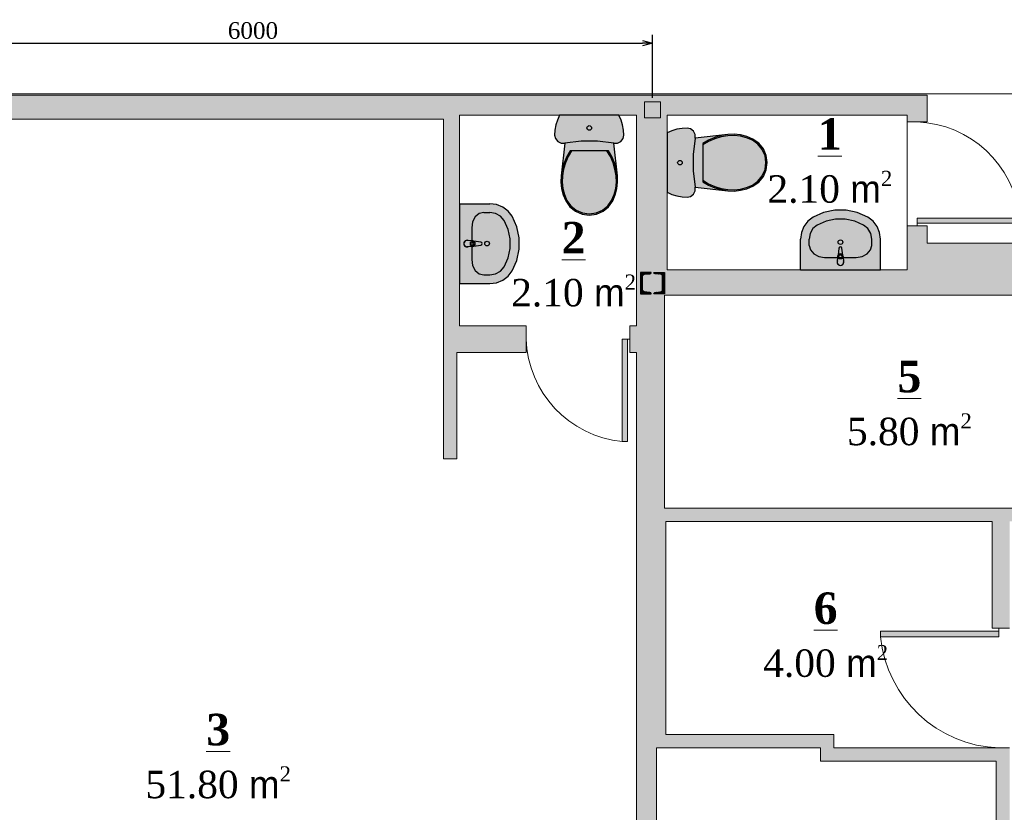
# Model space of a CAD drawing. Header units: millimetres. Extents: x -40905 to 78147, y -92581 to -42687.
# Tile 2 of 38: x -35806 to -28415, y -60041 to -54090. Entities that reach past the tile are written whole.
import ezdxf

# ---------------------------------------------------------------- set-up
doc = ezdxf.new("R2010")
doc.units = ezdxf.units.MM
for name, color, linetype, lineweight in [('CТЕНЫ', 7, 'Continuous', 30), ('FURNITURE___EQUIPMENT', 7, 'Continuous', 0), ('gor', 251, 'Continuous', 20), ('vid vne razreza', 7, 'Continuous', 5)]:
    doc.layers.add(name, color=color, linetype=linetype, lineweight=lineweight)
doc.layers.add('KAREBEBI', color=7, linetype='Continuous')
doc.layers.add('ZOMEBI', color=20, linetype='Continuous')
doc.styles.get("Standard").update_dxf_attribs({"font": 'times.ttf'})
doc.dimstyles.new('ISO-25', dxfattribs={"dimscale": 50, "dimtxt": 2.5, "dimasz": 1.5, "dimexe": 1.25, "dimexo": 0.625, "dimtad": 1, "dimdec": 0, "dimtxsty": 'Standard', "dimblk": 'OPEN30', "dimcen": 2.5, "dimadec": 0, "dimazin": 0, "dimtfac": 1, "dimtdec": 0, "dimtmove": 0, "dimatfit": 3, "dimldrblk": 'OPEN30', "dimfxl": 1, "dimarcsym": 0})

# ---------------------------------------------------------------- blocks, each defined once
blk = doc.blocks.new('kaobka')
at = {"layer": 'vid vne razreza', "lineweight": 9, "ltscale": 0.5}
h = blk.add_hatch(dxfattribs=at)
h.set_pattern_fill('ANSI31', color=253, style=0)
h.set_pattern_definition([(45, (1818676.401145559, 898355.4509972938), (-2.245064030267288, 2.245064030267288), [])])
edge = h.paths.add_edge_path()
edge.add_line((20.00000062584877, -69.99999906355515), (62.81116379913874, -65.8125878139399))
edge.add_arc((61.72936490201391, -52.58441326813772), 13.27233553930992, 274.6752395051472, 359.0829591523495)
edge.add_line((75.00000047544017, -52.79683300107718), (74.99999957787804, 52.79683580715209))
edge.add_arc((61.72936400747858, 52.58441585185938), 13.27233553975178, 0.9170418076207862, 85.32476391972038)
edge.add_line((62.81116211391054, 65.8125904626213), (19.99999931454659, 70.00000093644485))
edge.add_arc((19.99999931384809, 80.00000093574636), 9.999999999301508, 180.0000004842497, 270.00000000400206, ccw=False)
edge.add_line((9.999999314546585, 80.00000085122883), (89.99999931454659, 80.0000015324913))
edge.add_line((89.99999931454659, 80.0000015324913), (90.00000068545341, -79.9999984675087))
edge.add_line((90.00000068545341, -79.9999984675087), (10.00000068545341, -79.99999914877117))
edge.add_arc((20.00000068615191, -79.99999906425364), 10.00000000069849, 90.00000000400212, 180.0000004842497, ccw=False)
edge = h.paths.add_edge_path()
edge.add_line((-19.99999937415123, -69.99999940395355), (-62.8111620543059, -65.81258892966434))
edge.add_arc((-61.72936394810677, -52.58441431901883), 13.27233553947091, 180.9170418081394, 265.32476392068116, ccw=False)
edge.add_line((-74.9999995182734, -52.79683427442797), (-75.00000047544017, 52.79683453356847))
edge.add_arc((-61.72936490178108, 52.58441480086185), 13.27233553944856, 94.67523950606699, 179.0829591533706, ccw=False)
edge.add_line((-62.81116379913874, 65.81258934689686), (-20.00000068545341, 70.00000059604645))
edge.add_arc((-20.00000068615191, 80.00000059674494), 10.00000000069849, 270.0000000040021, 360.0000004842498)
edge.add_line((-10.00000068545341, 80.00000068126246), (-90.00000068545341, 80))
edge.add_line((-90.00000068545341, 80), (-89.99999931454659, -80))
edge.add_line((-89.99999931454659, -80), (-9.999999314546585, -79.99999931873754))
edge.add_arc((-19.99999931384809, -79.99999940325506), 9.999999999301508, 4.842497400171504e-07, 90.00000000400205)
at = {"layer": 'CТЕНЫ', "lineweight": 30}
for points in [[(-19.99999937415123, -69.99999940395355), (-62.8111620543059, -65.81258892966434, -0.3859065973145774), (-74.9999995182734, -52.79683427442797), (-75.00000047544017, 52.79683453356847, -0.3859065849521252), (-62.81116379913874, 65.81258934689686), (-20.00000068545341, 70.00000059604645, 0.4142135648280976), (-10.00000068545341, 80.00000068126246), (-90.00000068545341, 80), (-89.99999931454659, -80), (-9.999999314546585, -79.99999931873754, 0.4142135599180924), (-19.99999931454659, -69.99999940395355)], [(20.00000062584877, -69.99999906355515), (62.81116379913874, -65.8125878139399, 0.3859065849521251), (75.00000047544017, -52.79683300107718), (74.99999957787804, 52.79683580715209, 0.3859065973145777), (62.81116211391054, 65.8125904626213), (19.99999931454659, 70.00000093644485, -0.4142135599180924), (9.999999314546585, 80.00000085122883), (89.99999931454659, 80.0000015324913), (90.00000068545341, -79.9999984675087), (10.00000068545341, -79.99999914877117, -0.4142135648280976), (20.00000068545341, -69.99999906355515)]]:
    blk.add_lwpolyline(points, format="xyb", dxfattribs=at)
blk = doc.blocks.new('KAREBI - 90')
at = {"layer": 'KAREBEBI', "lineweight": 20, "true_color": 0x9f622d}
blk.add_hatch(color=25, dxfattribs=at).paths.add_polyline_path([(6.66666666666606, 88.88888888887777), (2.222222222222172, 88.88888888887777), (2.222222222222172, 0), (6.66666666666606, 0)])
at = {"color": 246, "lineweight": 9}
blk.add_lwpolyline([(6.66666666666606, 88.88888888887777), (6.66666666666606, 0), (2.222222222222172, 0), (2.222222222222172, 88.88888888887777)], close=True, dxfattribs=at)
at = {"color": 246, "lineweight": 0}
blk.add_lwpolyline([(2.222222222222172, 0), (0, 0)], dxfattribs=at)
blk.add_arc((-2.615710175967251, -3.320283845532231), 92.67520734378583, 2.053180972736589, 84.25159849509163, dxfattribs=at)
blk = doc.blocks.new('WC_LT_70_2')
at = {"layer": 'FURNITURE___EQUIPMENT', "linetype": 'Continuous', "true_color": 0xf5feff}
for points in [[(-222.9315915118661, 689.7831884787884), (-238.8128912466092, 654.2622582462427), (-250.3159416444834, 617.1738861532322), (-257.2819893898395, 579.0285373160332), (-259.6143501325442, 540.3506303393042), (-253.5650132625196, 514.1738861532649), (-236.5867639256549, 493.0459791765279), (-211.9525464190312, 481.0436535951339), (-184.4154111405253, 480.4808628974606), (-138.7171352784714, 488.3692349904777), (-92.67151193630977, 494.0180721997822), (-46.39432360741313, 497.4122582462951), (0.001034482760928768, 498.5448163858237), (46.39519893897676, 497.4122582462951), (92.67358090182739, 494.0180721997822), (138.7192042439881, 488.3692349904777), (184.4174801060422, 480.4808628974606), (211.9546153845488, 481.0436535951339), (236.588832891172, 493.0459791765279), (253.5670822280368, 514.1738861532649), (259.6164190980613, 540.3506303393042), (257.2840583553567, 579.0285373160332), (250.3180106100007, 617.1738861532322), (238.8149602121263, 654.2622582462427), (222.9336604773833, 689.7831884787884)], [(-144.0753580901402, 423.5401652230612), (-169.0640848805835, 379.8657466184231), (-188.7554641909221, 333.6913280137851), (-202.8868965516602, 285.6227233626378), (-211.2733687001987, 236.2948163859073), (-184.4147939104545, 480.4809694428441), (-138.7171352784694, 488.3692349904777), (-92.67151193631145, 494.0180721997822), (-46.3943236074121, 497.4122582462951), (0.001034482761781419, 498.5448163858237), (46.39519893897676, 497.4122582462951), (92.67358090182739, 494.0180721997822), (138.7192042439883, 488.3692349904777), (184.4160858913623, 480.4811035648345), (211.2730503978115, 236.2948163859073), (202.8865782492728, 285.6227233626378), (188.7551458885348, 333.6913280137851), (169.0637665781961, 379.8657466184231), (144.0750397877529, 423.5401652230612)], [(145.7118383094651, 2.56484839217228), (176.2631708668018, 46.1481019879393), (195.4152129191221, 91.60673811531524), (207.7028079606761, 138.9423361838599), (213.001681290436, 187.4940682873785), (211.2071307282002, 236.2330809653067), (202.4701180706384, 287.0770391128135), (187.6518277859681, 336.508713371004), (166.9515393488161, 383.8938929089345), (138.2227097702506, 432.700885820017), (-138.2231001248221, 432.700885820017), (-166.9518576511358, 383.8927176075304), (-187.6521341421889, 336.5087532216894), (-202.4704363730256, 287.0770391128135), (-211.2074490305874, 236.2330809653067), (-213.0019995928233, 187.4940682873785), (-207.7031262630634, 138.9423361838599), (-195.4155312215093, 91.60673811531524), (-176.263489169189, 46.1481019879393), (-145.7121566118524, 2.56484839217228), (-103.8191410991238, -31.39443042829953), (-53.97647485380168, -52.87047236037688), (-0.0001591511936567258, -60.21650009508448), (53.97615655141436, -52.87047236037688), (103.8188227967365, -31.39443042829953)]]:
    blk.add_hatch(color=7, dxfattribs=at).paths.add_polyline_path(points, flags=0)
at = {"color": 5, "linetype": 'Continuous'}
for p, q in [((-222.9315915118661, 689.7831884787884), (-238.812891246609, 654.2622582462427)), ((222.9336604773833, 689.7831884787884), (-222.9315915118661, 689.7831884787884)), ((238.8149602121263, 654.2622582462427), (222.9336604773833, 689.7831884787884)), ((-250.3159416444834, 617.1738861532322), (-257.2819893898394, 579.0285373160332)), ((-238.812891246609, 654.2622582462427), (-250.3159416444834, 617.1738861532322)), ((250.3180106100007, 617.1738861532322), (238.8149602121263, 654.2622582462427)), ((257.2840583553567, 579.0285373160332), (250.3180106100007, 617.1738861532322)), ((-257.2819893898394, 579.0285373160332), (-259.6143501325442, 540.3506303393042)), ((-259.6143501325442, 540.3506303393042), (-253.5650132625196, 514.1738861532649)), ((253.5670822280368, 514.1738861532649), (259.6164190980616, 540.3506303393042)), ((259.6164190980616, 540.3506303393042), (257.2840583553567, 579.0285373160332)), ((-253.5650132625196, 514.1738861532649), (-236.5867639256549, 493.0459791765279)), ((-236.5867639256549, 493.0459791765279), (-211.9525464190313, 481.0436535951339)), ((-211.9525464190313, 481.0436535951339), (-184.4154111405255, 480.4808628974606)), ((-184.4147939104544, 480.4809694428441), (-211.2733687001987, 236.2948163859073)), ((211.2730503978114, 236.2948163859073), (184.4160304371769, 480.4816077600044)), ((184.4174801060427, 480.4808628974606), (211.9546153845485, 481.0436535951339)), ((211.9546153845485, 481.0436535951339), (236.588832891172, 493.0459791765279)), ((236.588832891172, 493.0459791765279), (253.5670822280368, 514.1738861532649)), ((-169.0640848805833, 379.8657466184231), (-188.755464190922, 333.6913280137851)), ((-158.5171352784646, 379.8064442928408), (-178.7814588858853, 333.4203977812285)), ((-144.0753580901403, 423.5401652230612), (-169.0640848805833, 379.8657466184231)), ((-132.7752254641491, 423.5401652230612), (-158.5171352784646, 379.8064442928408)), ((144.0750397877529, 423.5401652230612), (-144.0753580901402, 423.5401652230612)), ((158.5168169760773, 379.8076070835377), (132.7749071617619, 423.5401652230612)), ((169.0637665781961, 379.8657466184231), (144.0750397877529, 423.5401652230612)), ((178.781140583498, 333.4203977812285), (158.5168169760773, 379.8076070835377)), ((188.7551458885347, 333.6913280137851), (169.0637665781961, 379.8657466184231)), ((-188.755464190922, 333.6913280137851), (-202.8868965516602, 285.6227233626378)), ((-178.7814588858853, 333.4203977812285), (-193.2876923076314, 285.0297001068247)), ((193.2873740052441, 285.0297001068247), (178.781140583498, 333.4203977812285)), ((202.8865782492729, 285.6227233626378), (188.7551458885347, 333.6913280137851)), ((-211.2733687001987, 236.2948163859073), (-213.0709814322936, 187.4913280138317)), ((-202.8868965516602, 285.6227233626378), (-211.2733687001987, 236.2948163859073)), ((-201.8317241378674, 235.308769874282), (-203.5803978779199, 187.8157466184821)), ((-193.2876923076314, 285.0297001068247), (-201.8317241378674, 235.308769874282)), ((201.8314058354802, 235.308769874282), (193.2873740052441, 285.0297001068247)), ((203.5800795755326, 187.8157466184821), (201.8314058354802, 235.308769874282)), ((211.2730503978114, 236.2948163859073), (202.8865782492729, 285.6227233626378)), ((213.0706631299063, 187.4913280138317), (211.2730503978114, 236.2948163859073)), ((-213.0709814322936, 187.4913280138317), (-207.7712466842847, 138.9308628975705)), ((-203.5803978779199, 187.8157466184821), (-198.4227055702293, 140.5576070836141)), ((198.4223872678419, 140.5576070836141), (203.5800795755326, 187.8157466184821)), ((207.7709283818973, 138.9308628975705), (213.0706631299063, 187.4913280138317)), ((-207.7712466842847, 138.9308628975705), (-195.4803978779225, 91.58667685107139)), ((-198.4227055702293, 140.5576070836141), (-186.4624933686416, 94.48318847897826)), ((-195.4803978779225, 91.58667685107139), (-176.4479045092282, 46.4087698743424)), ((-186.4624933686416, 94.48318847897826), (-167.9396816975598, 50.51807219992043)), ((167.9393633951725, 50.51807219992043), (186.4621750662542, 94.48318847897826)), ((176.4475862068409, 46.4087698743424), (195.4812732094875, 91.58667685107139)), ((186.4621750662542, 94.48318847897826), (198.4223872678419, 140.5576070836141)), ((195.4812732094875, 91.58667685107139), (207.7709283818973, 138.9308628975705)), ((-176.4479045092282, 46.4087698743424), (-145.7118302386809, 2.564583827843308)), ((-167.9396816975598, 50.51807219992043), (-138.6872944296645, 8.787839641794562)), ((-145.7118302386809, 2.564583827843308), (-103.8188594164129, -31.39588128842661)), ((-138.6872944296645, 8.787839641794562), (-98.8139522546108, -23.53425338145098)), ((98.81363395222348, -23.53425338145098), (138.6869761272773, 8.787839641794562)), ((103.8185411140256, -31.39588128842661), (145.7115119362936, 2.564583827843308)), ((138.6869761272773, 8.787839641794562), (167.9393633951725, 50.51807219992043)), ((145.7115119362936, 2.564583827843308), (176.4475862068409, 46.4087698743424)), ((-103.8188594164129, -31.39588128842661), (-53.97628647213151, -52.87146268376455)), ((-98.8139522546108, -23.53425338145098), (-51.37416445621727, -43.97495105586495)), ((-53.97628647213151, -52.87146268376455), (-0.0001591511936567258, -60.21681152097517)), ((-51.37416445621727, -43.97495105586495), (-0.0001591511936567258, -50.96681152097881)), ((-0.0001591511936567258, -50.96681152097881), (51.37384615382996, -43.97495105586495)), ((-0.0001591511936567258, -60.21681152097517), (53.97596816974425, -52.87146268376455)), ((51.37384615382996, -43.97495105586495), (98.81363395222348, -23.53425338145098)), ((53.97596816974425, -52.87146268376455), (103.8185411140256, -31.39588128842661))]:
    blk.add_line(p, q, dxfattribs=at)
blk.add_lwpolyline([(184.4160304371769, 480.4816077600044), (61.83985287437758, 496.5318816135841), (-61.83867488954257, 496.5316675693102), (-184.4147939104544, 480.4809694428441)], dxfattribs=at)
blk.add_circle((-0.0001591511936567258, 594.4343512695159), 17.30769230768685, dxfattribs=at)
blk = doc.blocks.new('_Open30')
at = {"color": 0, "linetype": 'ByBlock', "lineweight": -2}
for p, q in [((-1, 0.26794919), (0, 0)), ((0, 0), (-1, -0.26794919)), ((0, 0), (-1, 0))]:
    blk.add_line(p, q, dxfattribs=at)
blk = doc.blocks.new('*D25')
at = {"color": 0, "lineweight": -2, "transparency": 16777216}
for p, q in [((-37055.38872323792, -54676.2951343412), (-37055.38872323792, -54204.26308967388)), ((-31055.38872323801, -54676.29513434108), (-31055.38872323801, -54204.26308967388)), ((-36980.38872323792, -54266.76308967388), (-31130.38872323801, -54266.76308967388))]:
    blk.add_line(p, q, dxfattribs=at)
at = {"layer": 'Defpoints', "color": 0, "lineweight": 5, "transparency": 16777216}
for p in [(-31055.38872323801, -54266.76308967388), (-37055.38872323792, -54707.5451343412), (-31055.38872323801, -54707.54513434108)]:
    blk.add_point(p, dxfattribs=at)
at = {"color": 0, "lineweight": -2, "transparency": 16777216, "xscale": 75, "yscale": 75, "zscale": 75, "rotation": 180}
blk.add_blockref('_Open30', (-37055.38872323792, -54266.76308967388), dxfattribs=at)
at = {"color": 0, "lineweight": -2, "transparency": 16777216, "xscale": 75, "yscale": 75, "zscale": 75}
blk.add_blockref('_Open30', (-31055.38872323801, -54266.76308967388), dxfattribs=at)
at = {"color": 0, "lineweight": 5, "transparency": 16777216, "insert": (-34055.38872323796, -54171.9316188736), "char_height": 125, "attachment_point": 5}
blk.add_mtext('6000', dxfattribs=at)

msp = doc.modelspace()

# ---------------------------------------------------------------- hatches: boundary and pattern name
at = {"layer": 'FURNITURE___EQUIPMENT', "linetype": 'Continuous', "true_color": 0xf5feff}
for points in [[(-32505.38872929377, -56071.3596568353), (-32276.29782020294, -56071.3596568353), (-32242.57579340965, -56068.46480656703), (-32209.93153355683, -56059.8727761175), (-32179.40836180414, -56045.85816957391), (-32151.98180864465, -56026.86889831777), (-32128.52843563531, -56003.51186563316), (-32109.79782020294, -55976.53356987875), (-32079.85650284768, -55911.34171052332), (-32061.5577398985, -55842.32113448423), (-32055.40202964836, -55771.3596568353), (-32061.5577398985, -55700.39817918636), (-32079.85650284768, -55631.37760314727), (-32109.79782020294, -55566.18574379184), (-32128.52843563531, -55539.20744803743), (-32151.98180864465, -55515.85041535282), (-32179.40836180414, -55496.86114409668), (-32209.93153355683, -55482.84653755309), (-32242.57579340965, -55474.25450710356), (-32276.29782020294, -55471.3596568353), (-32505.38872929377, -55471.3596568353)], [(-29345.38220283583, -55967.54513357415), (-29345.38220283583, -55738.45422448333), (-29348.2770531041, -55704.73219769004), (-29356.86908355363, -55672.08793783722), (-29370.88369009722, -55641.56476608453), (-29389.87296135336, -55614.13821292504), (-29413.22999403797, -55590.6848399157), (-29440.20828979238, -55571.95422448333), (-29505.4001491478, -55542.01290712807), (-29574.4207251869, -55523.7141441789), (-29645.38220283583, -55517.55843392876), (-29716.34368048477, -55523.7141441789), (-29785.36425652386, -55542.01290712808), (-29850.55611587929, -55571.95422448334), (-29877.5344116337, -55590.68483991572), (-29900.89144431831, -55614.13821292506), (-29919.88071557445, -55641.56476608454), (-29933.89532211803, -55672.08793783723), (-29942.48735256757, -55704.73219769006), (-29945.38220283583, -55738.45422448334), (-29945.38220283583, -55967.54513357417)]]:
    msp.add_hatch(color=7, dxfattribs=at).paths.add_polyline_path(points, flags=0)
at = {"layer": 'FURNITURE___EQUIPMENT', "linetype": 'Continuous', "true_color": 0xeaecf5}
h = msp.add_hatch(color=7, dxfattribs=at)
edge = h.paths.add_edge_path(flags=0)
edge.add_ellipse((-32345.06078416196, -55771.3596568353), major_axis=(7.910207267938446, 7.910207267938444), ratio=0.999999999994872, start_angle=314.9999999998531, end_angle=397.8610752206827)
edge.add_line((-32343.67054747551, -55760.25965683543), (-32396.60428551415, -55753.62988885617))
edge.add_ellipse((-32408.01765563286, -55771.3596568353), major_axis=(-14.90989084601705, 14.90989084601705), ratio=0.9999999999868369, start_angle=-77.77102538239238, end_angle=-50.16960715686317)
edge.add_line((-32406.11773719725, -55750.3596568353), (-32439.22778116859, -55747.97578452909))
edge.add_ellipse((-32448.07054747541, -55771.3596568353), major_axis=(-17.67766952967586, 17.67766952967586), ratio=0.9999999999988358, start_angle=-65.71444391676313, end_angle=45.00000000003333)
edge.add_line((-32473.07054747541, -55771.3596568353), (-32333.87406176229, -55771.3596568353))
h = msp.add_hatch(color=7, dxfattribs=at)
edge = h.paths.add_edge_path(flags=0)
edge.add_ellipse((-32345.06078416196, -55771.3596568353), major_axis=(-7.910207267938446, 7.910207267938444), ratio=0.999999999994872, start_angle=142.1389247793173, end_angle=225.0000000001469, ccw=False)
edge.add_line((-32343.67054747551, -55782.45965683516), (-32396.60428551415, -55789.08942481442))
edge.add_ellipse((-32408.01765563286, -55771.3596568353), major_axis=(14.90989084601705, 14.90989084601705), ratio=0.9999999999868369, start_angle=230.1696071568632, end_angle=257.7710253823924, ccw=False)
edge.add_line((-32406.11773719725, -55792.3596568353), (-32439.22778116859, -55794.7435291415))
edge.add_ellipse((-32448.07054747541, -55771.3596568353), major_axis=(17.67766952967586, 17.67766952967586), ratio=0.9999999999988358, start_angle=134.9999999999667, end_angle=245.71444391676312, ccw=False)
edge.add_line((-32473.07054747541, -55771.3596568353), (-32333.87406176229, -55771.3596568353))
h = msp.add_hatch(color=7, dxfattribs=at)
edge = h.paths.add_edge_path(flags=0)
edge.add_ellipse((-29645.38220283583, -55807.21718844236), major_axis=(-7.910207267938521, 7.910207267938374), ratio=0.999999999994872, start_angle=314.9999999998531, end_angle=397.8610752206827)
edge.add_line((-29656.48220283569, -55805.82695175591), (-29663.11197081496, -55858.76068979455))
edge.add_ellipse((-29645.38220283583, -55870.17405991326), major_axis=(-14.90989084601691, -14.90989084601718), ratio=0.9999999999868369, start_angle=-77.77102538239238, end_angle=-50.16960715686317)
edge.add_line((-29666.38220283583, -55868.27414147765), (-29668.76607514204, -55901.38418544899))
edge.add_ellipse((-29645.38220283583, -55910.22695175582), major_axis=(-17.67766952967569, -17.67766952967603), ratio=0.9999999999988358, start_angle=-65.71444391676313, end_angle=45.00000000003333)
edge.add_line((-29645.38220283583, -55935.22695175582), (-29645.38220283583, -55796.03046604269))
h = msp.add_hatch(color=7, dxfattribs=at)
edge = h.paths.add_edge_path(flags=0)
edge.add_ellipse((-29645.38220283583, -55807.21718844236), major_axis=(-7.910207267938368, -7.910207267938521), ratio=0.999999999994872, start_angle=142.1389247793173, end_angle=225.0000000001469, ccw=False)
edge.add_line((-29634.28220283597, -55805.82695175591), (-29627.65243485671, -55858.76068979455))
edge.add_ellipse((-29645.38220283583, -55870.17405991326), major_axis=(-14.90989084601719, 14.90989084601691), ratio=0.9999999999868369, start_angle=230.1696071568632, end_angle=257.7710253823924, ccw=False)
edge.add_line((-29624.38220283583, -55868.27414147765), (-29621.99833052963, -55901.38418544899))
edge.add_ellipse((-29645.38220283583, -55910.22695175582), major_axis=(-17.67766952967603, 17.67766952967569), ratio=0.9999999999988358, start_angle=134.9999999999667, end_angle=245.71444391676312, ccw=False)
edge.add_line((-29645.38220283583, -55935.22695175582), (-29645.38220283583, -55796.03046604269))
at = {"layer": 'vid vne razreza', "lineweight": 30, "ltscale": 0.5, "true_color": 0xfaf5bd}
h = msp.add_hatch(color=254, dxfattribs=at)
h.paths.add_polyline_path([(-30945.38872457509, -55967.54513357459), (-29145.3887245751, -55967.5451335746), (-29145.3887245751, -55637.54513710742), (-28995.3887245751, -55637.54513710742), (-28995.3887245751, -55767.5451335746), (-24355.388676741, -55767.54513357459), (-24355.38867674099, -56447.5451360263), (-24655.3887159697, -56447.5451360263), (-24655.38871596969, -56157.5451335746), (-27215.38871596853, -56157.54513357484), (-27215.38871596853, -59007.54513357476), (-27315.38871596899, -59007.54513357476), (-27315.38871596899, -57857.54513357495), (-27405.38872626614, -57857.54513357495), (-27405.38872626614, -57757.54513357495), (-27315.38871596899, -57757.54513357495), (-27315.38871596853, -56157.54513357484), (-30965.38871596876, -56157.54513357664), (-30965.38871596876, -57757.54513357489), (-28105.38872626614, -57757.54513357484), (-28105.38872626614, -57857.54513357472), (-28375.38871596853, -57857.54513357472), (-28375.38871596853, -58657.54513357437), (-28505.38872929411, -58657.54513357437), (-28505.38872929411, -57857.54513357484), (-30955.38872323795, -57857.5451335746), (-30955.38872323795, -59457.54513357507), (-29695.38872929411, -59457.54513357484), (-29695.38872929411, -59557.54513357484), (-28375.38871596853, -59557.54513357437), (-28375.38871596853, -62807.54513248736), (-28580.38872929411, -62807.54513248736), (-28580.38872929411, -62557.54513357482), (-28475.38872929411, -62557.54513357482), (-28475.3887292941, -59657.54513357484), (-29795.38872929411, -59657.54513357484), (-29795.38872929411, -59557.54513357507), (-31025.38872323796, -59557.54513357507), (-31025.38872323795, -61147.54513357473), (-31175.38872323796, -61147.54513357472), (-31175.38872929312, -56587.5451367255), (-31225.38872929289, -56587.5451367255), (-31225.38872929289, -56387.5451367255), (-31175.38872929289, -56387.5451367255), (-31175.38872929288, -54807.5451367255), (-32505.38872929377, -54807.5451367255), (-32505.38872929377, -56387.5451367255), (-32005.38873018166, -56387.5451367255), (-32005.38873018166, -56587.54513672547), (-32525.38872929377, -56587.54513672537), (-32525.38872929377, -57387.54513672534), (-32625.38872929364, -57387.54513672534), (-32625.38872929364, -54837.5451367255), (-38135.38872457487, -54837.5451367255), (-38135.38872457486, -62547.54513357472), (-37195.38872190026, -62547.54513357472), (-37195.38872190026, -62037.54513366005), (-36915.38872457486, -62037.54513366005), (-36915.38872457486, -62807.54513248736), (-38315.38873127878, -62807.54513248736), (-38315.38872730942, -54657.54513642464), (-28995.3887245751, -54657.5451364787), (-28995.3887245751, -54857.54513621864), (-29145.3887245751, -54857.54513621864), (-29145.3887245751, -54807.5451367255), (-30945.3887245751, -54807.5451367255)])
h.paths.add_polyline_path([(-24655.38873111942, -60107.545133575), (-24655.38874217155, -62557.54513355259), (-24925.38871644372, -62557.54513355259), (-24925.38871644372, -62807.54513248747), (-24355.38871644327, -62807.54513248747), (-24355.38868533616, -57297.54512980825), (-24655.38871596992, -57297.54513224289), (-24655.38873058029, -60007.545133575), (-27215.38871846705, -60007.54513357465), (-27215.38871846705, -59907.54513357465), (-27315.38871846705, -59907.54513357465), (-27315.38871846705, -60157.54513357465), (-27215.38871846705, -60157.54513357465), (-27215.38871846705, -60107.54513357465)])
h.paths.add_polyline_path([(-27215.38871596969, -61057.54513357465), (-27215.38871596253, -62557.54513357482), (-26725.38871638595, -62557.54513357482), (-26725.38871638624, -62807.54513248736), (-27315.38871596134, -62807.54513248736), (-27315.38871596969, -61057.54513357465)], flags=17)
h.paths.add_polyline_path([(-30930.38872323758, -62047.54513357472), (-31180.38872323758, -62047.54513357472), (-31180.38872323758, -62807.54513248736), (-29780.38872323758, -62807.54513248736), (-29780.38872323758, -62557.54513357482), (-30930.38872367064, -62557.54513357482)], flags=17)

# ---------------------------------------------------------------- linework, layer by layer
at = {"color": 5, "linetype": 'Continuous'}
for p, q in [((-32505.38872929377, -55471.36617857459), (-32276.29782020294, -55471.36617857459)), ((-32505.38872929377, -55471.36617857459), (-32505.38872929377, -56071.353135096)), ((-32322.11600202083, -55536.57704813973), (-32276.29782020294, -55536.57704813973)), ((-32413.07054747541, -55652.53356987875), (-32413.07054747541, -55890.18574379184)), ((-32446.3963742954, -55795.25965683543), (-32451.45864006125, -55795.15582097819)), ((-32446.3963742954, -55747.45965683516), (-32451.38797194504, -55747.54873645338)), ((-32406.11773719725, -55750.3596568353), (-32446.3963742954, -55747.45965683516)), ((-32406.11773719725, -55792.3596568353), (-32446.3963742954, -55795.25965683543)), ((-32423.16013860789, -55757.75965683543), (-32408.28954153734, -55757.75965683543)), ((-32423.16013860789, -55784.95965683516), (-32423.16013860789, -55757.75965683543)), ((-32408.28954153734, -55784.95965683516), (-32423.16013860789, -55784.95965683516)), ((-32422.46554589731, -55784.95965683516), (-32422.46554589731, -55757.75965683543)), ((-32343.67054747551, -55760.25965683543), (-32396.60428551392, -55753.62988885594)), ((-32396.60428551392, -55789.08942481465), (-32343.67054747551, -55782.45965683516)), ((-29945.37568109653, -55967.54513357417), (-29945.37568109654, -55738.45422448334)), ((-29880.16481153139, -55784.27240630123), (-29880.16481153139, -55738.45422448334)), ((-29410.59959414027, -55784.27240630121), (-29410.59959414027, -55738.45422448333)), ((-29345.38872457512, -55967.54513357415), (-29345.38872457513, -55738.45422448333)), ((-29764.20828979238, -55875.22695175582), (-29526.55611587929, -55875.2269517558)), ((-29666.38220283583, -55868.27414147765), (-29669.28220283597, -55908.5527785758)), ((-29656.48220283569, -55805.82695175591), (-29663.11197081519, -55858.76068979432)), ((-29658.98220283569, -55885.31654288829), (-29658.98220283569, -55870.44594581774)), ((-29627.65243485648, -55858.76068979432), (-29634.28220283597, -55805.82695175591)), ((-29631.78220283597, -55870.44594581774), (-29631.78220283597, -55885.31654288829)), ((-29624.38220283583, -55868.27414147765), (-29621.48220283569, -55908.5527785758)), ((-29526.55611587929, -55875.260544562), (-29526.55611587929, -55875.2269517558)), ((-32413.10414028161, -55890.18574379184), (-32413.07054747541, -55890.18574379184)), ((-29669.28220283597, -55908.5527785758), (-29669.19312321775, -55913.54437622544)), ((-29631.78220283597, -55884.62195017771), (-29658.98220283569, -55884.62195017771)), ((-29631.78220283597, -55885.31654288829), (-29658.98220283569, -55885.31654288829)), ((-29621.48220283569, -55908.5527785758), (-29621.58603869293, -55913.61504434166)), ((-32322.11600202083, -56006.14226553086), (-32276.29782020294, -56006.14226553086)), ((-29945.37568109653, -55967.54513357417), (-29345.38872457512, -55967.54513357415)), ((-32505.38872929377, -56071.353135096), (-32276.29782020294, -56071.353135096))]:
    msp.add_line(p, q, dxfattribs=at)
at = {"lineweight": 5}
for points in [[(-38315.38872730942, -54657.54513642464), (-28995.3887245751, -54657.5451364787), (-28995.3887245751, -54857.54513621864), (-29145.3887245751, -54857.54513621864), (-29145.3887245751, -54807.5451367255), (-30945.3887245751, -54807.5451367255), (-30945.38872457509, -55967.54513357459), (-29145.3887245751, -55967.5451335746), (-29145.3887245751, -55637.54513710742), (-28995.3887245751, -55637.54513710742), (-28995.3887245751, -55767.5451335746), (-24355.388676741, -55767.54513357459)], [(-28375.38871596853, -62807.54513248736), (-28580.38872929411, -62807.54513248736), (-28580.38872929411, -62557.54513357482), (-28475.38872929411, -62557.54513357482), (-28475.3887292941, -59657.54513357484), (-29795.38872929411, -59657.54513357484), (-29795.38872929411, -59557.54513357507), (-31025.38872323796, -59557.54513357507), (-31025.38872323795, -61147.54513357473), (-31175.38872323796, -61147.54513357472), (-31175.38872929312, -56587.5451367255), (-31225.38872929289, -56587.5451367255), (-31225.38872929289, -56387.5451367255), (-31175.38872929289, -56387.5451367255), (-31175.38872929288, -54807.5451367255), (-32505.38872929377, -54807.5451367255), (-32505.38872929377, -56387.5451367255), (-32005.38873018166, -56387.5451367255), (-32005.38873018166, -56587.54513672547), (-32525.38872929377, -56587.54513672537), (-32525.38872929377, -57387.54513672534), (-32625.38872929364, -57387.54513672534), (-32625.38872929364, -54837.5451367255), (-38135.38872457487, -54837.5451367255)], [(-27315.38871596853, -56157.54513357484), (-30965.38871596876, -56157.54513357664), (-30965.38871596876, -57757.54513357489), (-28105.38872626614, -57757.54513357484)], [(-28375.38871596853, -58657.54513357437), (-28505.38872929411, -58657.54513357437), (-28505.38872929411, -57857.54513357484), (-30955.38872323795, -57857.5451335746), (-30955.38872323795, -59457.54513357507), (-29695.38872929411, -59457.54513357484), (-29695.38872929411, -59557.54513357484), (-28375.38871596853, -59557.54513357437)]]:
    msp.add_lwpolyline(points, dxfattribs=at)
msp.add_lwpolyline([(-31115.38872323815, -54707.54513434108), (-30995.38872323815, -54707.54513434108), (-30995.38872323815, -54827.54513434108), (-31115.38872323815, -54827.54513434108)], close=True, dxfattribs=at)
at = {"color": 1, "lineweight": 5}
msp.add_lwpolyline([(-29145.3887245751, -54807.5451367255), (-29145.38872457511, -55967.5451335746), (-30945.38872457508, -55967.54513357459), (-30945.38872457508, -54807.5451367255), (-29145.3887245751, -54807.5451367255)], dxfattribs=at)
at = {"color": 5, "linetype": 'Continuous'}
for points in [[(-32109.82572818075, -55566.1419005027), (-32139.73755084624, -55526.99970143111), (-32179.43207415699, -55496.84844127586), (-32226.06572112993, -55477.84805098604), (-32276.29782020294, -55471.35965214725)], [(-32322.11600202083, -55536.57704813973), (-32356.93565507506, -55545.40371278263), (-32386.45433159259, -55570.53992703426), (-32406.17808066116, -55608.15893013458), (-32413.10414028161, -55652.53356987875)], [(-32169.75951602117, -55597.23549907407), (-32196.75639135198, -55565.03618641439), (-32233.83588294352, -55543.92467433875), (-32276.29782020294, -55536.57704345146)], [(-32109.82572818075, -55976.57741316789), (-32075.24663463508, -55897.81523882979), (-32057.60975172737, -55814.07229852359), (-32057.60975172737, -55728.647015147), (-32075.24663463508, -55644.9040748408), (-32109.82572818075, -55566.1419005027)], [(-29850.59995916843, -55571.98213246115), (-29889.74215824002, -55601.89395512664), (-29919.89341839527, -55641.58847843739), (-29938.89380868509, -55688.22212541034), (-29945.38220752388, -55738.45422448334)], [(-29440.16444650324, -55571.98213246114), (-29518.92662084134, -55537.40303891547), (-29602.66956114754, -55519.76615600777), (-29688.09484452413, -55519.76615600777), (-29771.83778483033, -55537.40303891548), (-29850.59995916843, -55571.98213246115)], [(-29345.38219814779, -55738.45422448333), (-29351.87059698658, -55688.22212541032), (-29370.87098727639, -55641.58847843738), (-29401.02224743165, -55601.89395512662), (-29440.16444650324, -55571.98213246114)], [(-32169.75951602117, -55945.48381459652), (-32140.41967881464, -55878.65530272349), (-32125.45505075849, -55807.60068633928), (-32125.45505075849, -55735.11862733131), (-32140.41967881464, -55664.0640109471), (-32169.75951602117, -55597.23549907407)], [(-29819.50636059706, -55631.91592030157), (-29851.70567325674, -55658.91279563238), (-29872.81718533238, -55695.99228722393), (-29880.16481621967, -55738.45422448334)], [(-29471.25804507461, -55631.91592030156), (-29538.08655694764, -55602.57608309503), (-29609.14117333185, -55587.61145503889), (-29681.62323233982, -55587.61145503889), (-29752.67784872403, -55602.57608309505), (-29819.50636059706, -55631.91592030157)], [(-29410.59958945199, -55738.45422448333), (-29417.94722033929, -55695.99228722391), (-29439.05873241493, -55658.91279563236), (-29471.25804507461, -55631.91592030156)], [(-29880.16481153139, -55784.27240630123), (-29871.3381468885, -55819.09205935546), (-29846.20193263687, -55848.61073587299), (-29808.58292953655, -55868.33448494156), (-29764.20828979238, -55875.26054456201)], [(-29526.55611587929, -55875.260544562), (-29482.18147613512, -55868.33448494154), (-29444.5624730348, -55848.61073587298), (-29419.42625878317, -55819.09205935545), (-29410.59959414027, -55784.27240630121)], [(-32413.10414028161, -55890.18574379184), (-32406.17808066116, -55934.56038353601), (-32386.45433159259, -55972.17938663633), (-32356.93565507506, -55997.31560088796), (-32322.11600202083, -56006.14226553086)], [(-32276.29782020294, -56006.14227021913), (-32233.83588294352, -55998.79463933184), (-32196.75639135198, -55977.6831272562), (-32169.75951602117, -55945.48381459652)], [(-32276.29782020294, -56071.35966152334), (-32226.06572112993, -56064.87126268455), (-32179.43207415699, -56045.87087239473), (-32139.73755084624, -56015.71961223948), (-32109.82572818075, -55976.57741316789)]]:
    msp.add_lwpolyline(points, dxfattribs=at)
for centre in [(-32298.25236565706, -55771.3596568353), (-29645.38220283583, -55760.40876993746)]:
    msp.add_circle(centre, 17.5, dxfattribs=at)
for centre, radius, start, end in [((-32448.07054747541, -55771.3596568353), 24.99999999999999, 69.28555608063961, 290.7144439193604), ((-32448.07054747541, -55771.3596568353), 24.03615192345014, 97.83741097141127, 261.8967033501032), ((-32408.28954153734, -55771.3596568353), 13.6, 270, 90), ((-32408.71224834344, -55771.3596568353), 21.08576984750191, 275.1696071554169, 84.83039284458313), ((-32408.01765563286, -55771.3596568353), 21.0857698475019, 275.1696071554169, 84.83039284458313), ((-32345.06078416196, -55771.3596568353), 11.18672239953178, 277.1389247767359, 82.86107522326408), ((-29645.38220283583, -55807.21718844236), 11.18672239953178, 7.138924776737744, 172.8610752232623), ((-29645.38220283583, -55870.17405991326), 21.0857698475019, 5.169607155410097, 174.8303928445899), ((-29645.38220283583, -55870.86865262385), 21.08576984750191, 5.169607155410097, 174.8303928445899), ((-29645.38220283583, -55870.44594581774), 13.6, 0, 180), ((-29645.38220283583, -55910.22695175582), 24.99999999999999, 159.2855560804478, 20.7144439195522), ((-29645.38220283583, -55910.22695175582), 24.03615192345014, 187.8374109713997, 351.8967033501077)]:
    msp.add_arc(centre, radius, start, end, dxfattribs=at)
at = {"layer": 'gor', "color": 0, "lineweight": 9}
msp.add_lwpolyline([(-23555.38872323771, -64007.54513248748), (-38055.38871596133, -64007.54513248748, -0.414213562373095), (-38355.38871596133, -63707.54513248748), (-38355.38871596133, -54647.5451335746), (-23555.38872323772, -54647.5451335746, -0.414213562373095), (-23255.38872323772, -54947.5451335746), (-23255.38872323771, -63707.54513248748, -0.414213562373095)], format="xyb", close=True, dxfattribs=at)

# ---------------------------------------------------------------- block references
msp.add_blockref('WC_LT_70_2', (-31531.04826780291, -55497.32832506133))
at = {"rotation": 90.00000000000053}
msp.add_blockref('WC_LT_70_2', (-30255.60553609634, -55163.20467523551), dxfattribs=at)
at = {"layer": 'KAREBEBI', "lineweight": 18}
for p, xscale, yscale, zscale, rotation in [((-29070.3887245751, -55637.54513710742), -8.666666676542, 8.666666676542, 8.666666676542, 270.0000000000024), ((-31225.38872929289, -56487.54513868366), 8.666666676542, 8.666666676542, 8.666666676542, 179.9999999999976), ((-28455.38872929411, -58657.54513357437), -10, 10, 9.999999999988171, 90)]:
    msp.add_blockref('KAREBI - 90', p, dxfattribs=dict(at, xscale=xscale, yscale=yscale, zscale=zscale, rotation=rotation))
at = {"layer": 'vid vne razreza', "color": 2, "lineweight": 30}
msp.add_blockref('kaobka', (-31055.38872388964, -56067.54513434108), dxfattribs=at)

# ---------------------------------------------------------------- texts
at = {"layer": 'ZOMEBI', "color": 1, "lineweight": 5, "char_height": 205.92, "width": 1379.784167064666, "attachment_point": 2}
for s, insert in [('\\A1;{\\fTimes New Roman|b1|i0|c0|p18;\\H1.15x;\\L\\C216;1\\fTimes New Roman|b1|i0|c204|p18;\\H0.2174x;\\l\\P\\fTimes New Roman|b0|i0|c0|p18;\\H4x;\\C1;2.10\\fTimes New Roman|b0|i0|c204|p18; \\fAcadMtavr|b0|i0|c0|p2;m\\fTimes New Roman|b0|i0|c204|p18;\\H0.5512x;\\S2^ ;}', (-29724.93647076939, -54829.8538466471)), ('\\A1;{\\fTimes New Roman|b1|i0|c0|p18;\\H1.15x;\\L\\C216;2\\fTimes New Roman|b1|i0|c204|p18;\\H0.2174x;\\l\\P\\fTimes New Roman|b0|i0|c0|p18;\\H4x;\\C1;2.10\\fTimes New Roman|b0|i0|c204|p18; \\fAcadMtavr|b0|i0|c0|p2;m\\fTimes New Roman|b0|i0|c204|p18;\\H0.5512x;\\S2^ ;}', (-31648.44716778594, -55608.47766831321)), ('\\A1;{\\fTimes New Roman|b1|i0|c0|p18;\\H1.15x;\\L\\C216;5\\fTimes New Roman|b1|i0|c204|p18;\\H0.2174x;\\l\\P\\fTimes New Roman|b0|i0|c0|p18;\\H4x;\\C1;5.80\\fTimes New Roman|b0|i0|c204|p18; \\fAcadMtavr|b0|i0|c0|p2;m\\fTimes New Roman|b0|i0|c204|p18;\\H0.5512x;\\S2^ ;}', (-29127.84132490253, -56650.70662764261)), ('\\A1;{\\fTimes New Roman|b1|i0|c0|p18;\\H1.15x;\\L\\C216;6\\fTimes New Roman|b1|i0|c204|p18;\\H0.2174x;\\l\\P\\fTimes New Roman|b0|i0|c0|p18;\\H4x;\\C1;4.00\\fTimes New Roman|b0|i0|c204|p18; \\fAcadMtavr|b0|i0|c0|p2;m\\fTimes New Roman|b0|i0|c204|p18;\\H0.5512x;\\S2^ ;}', (-29756.36569447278, -58390.03596575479)), ('\\A1;{\\fTimes New Roman|b1|i0|c0|p18;\\H1.15x;\\L\\C216;3\\fTimes New Roman|b1|i0|c204|p18;\\H0.2174x;\\l\\P\\fTimes New Roman|b0|i0|c0|p18;\\H4x;\\C1;51.80\\fTimes New Roman|b0|i0|c204|p18; \\fAcadMtavr|b0|i0|c0|p2;m\\fTimes New Roman|b0|i0|c204|p18;\\H0.5512x;\\S2^ ;}', (-34316.34782749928, -59301.10306006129))]:
    msp.add_mtext(s, dxfattribs=dict(at, insert=insert))

# ---------------------------------------------------------------- dimensions: what is measured, and where the dimension line sits
at = {"color": 5, "lineweight": 5}
dim = msp.add_linear_dim(base=(-31055.38872323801, -54266.76308967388), p1=(-37055.38872323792, -54707.5451343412), p2=(-31055.38872323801, -54707.54513434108), dimstyle='ISO-25', dxfattribs=at)
dim.commit()
dim.dimension.update_dxf_attribs({"geometry": '*D25', "text_midpoint": (-34055.38872323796, -54171.9316188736)})

doc.saveas('drawing.dxf')
